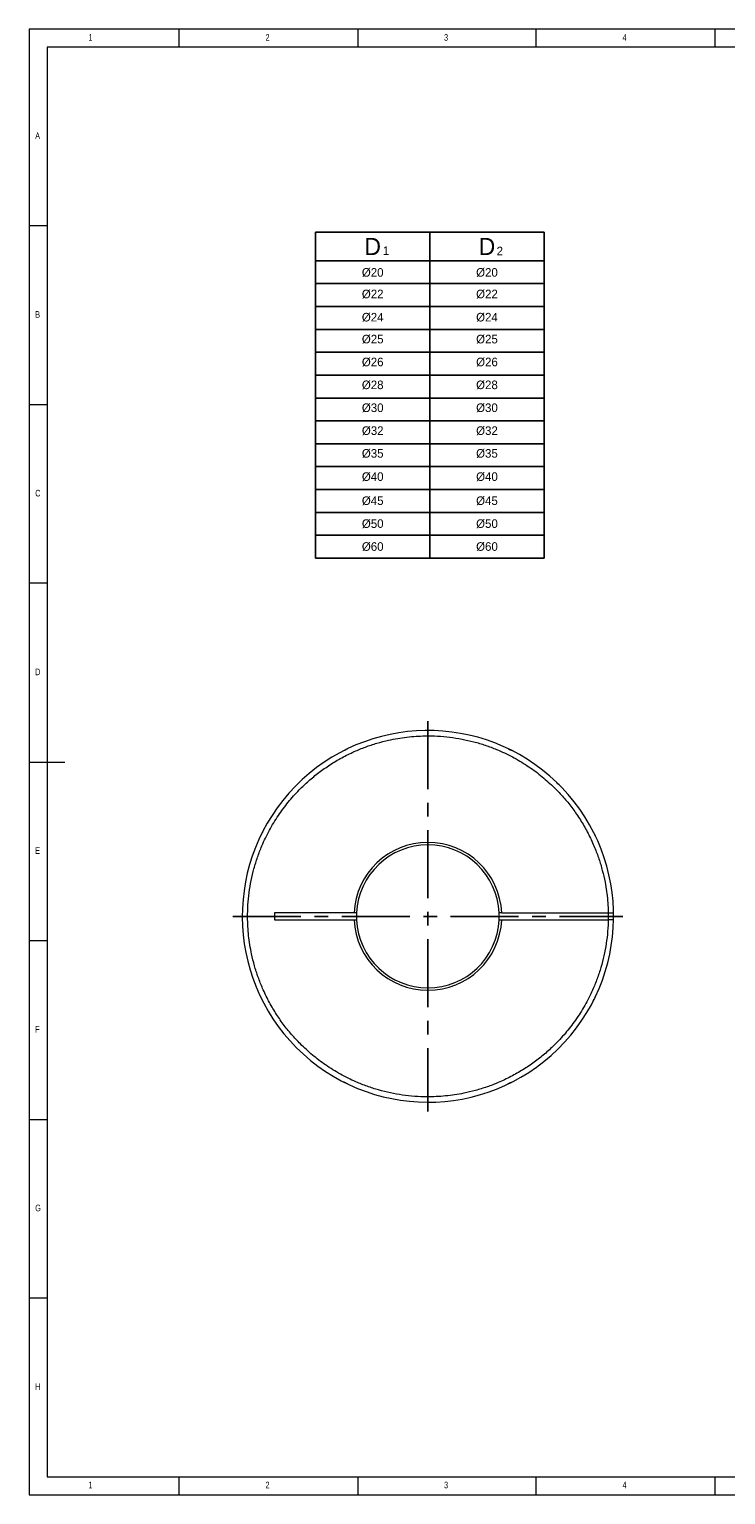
# Model space of a CAD drawing. Header units: millimetres. Extents: x 5 to 589, y 5 to 415.
# Tile 1 of 6: x 5 to 200, y 5 to 415. Entities that reach past the tile are written whole.
import ezdxf

# ---------------------------------------------------------------- set-up
doc = ezdxf.new("R2010")
doc.units = ezdxf.units.MM
doc.header["$LTSCALE"] = 3
doc.linetypes.add('CENTER', pattern=[10.16, 6.35, -1.27, 1.27, -1.27])
doc.styles.add('SLDTEXTSTYLE0', font='TXT', dxfattribs={"width": 0.75})

msp = doc.modelspace()

# ---------------------------------------------------------------- linework, layer by layer
at = {"color": 7, "linetype": 'Continuous', "lineweight": 0}
for p, q in [((589, 415), (5, 415)), ((5, 415), (5, 5)), ((47, 410), (47, 415)), ((97, 415), (97, 410)), ((147, 410), (147, 415)), ((197, 415), (197, 410)), ((584, 410), (10, 410)), ((10, 410), (10, 10)), ((10, 360), (5, 360)), ((5, 310), (10, 310)), ((10, 260), (5, 260)), ((5, 210), (15, 210)), ((10, 160), (5, 160)), ((5, 110), (10, 110)), ((10, 60), (5, 60)), ((10, 10), (399.0549, 10)), ((47, 5), (47, 10)), ((97, 10), (97, 5)), ((147, 5), (147, 10)), ((197, 10), (197, 5)), ((5, 5), (589, 5))]:
    msp.add_line(p, q, dxfattribs=at)
for p, q in [((85.1802, 358.2394), (85.1802, 267.0394)), ((85.1802, 358.2394), (149.1802, 358.2394)), ((149.1802, 358.2394), (149.1802, 267.0394)), ((85.1802, 267.0394), (149.1802, 267.0394)), ((153.0568, 201.8103), (151.6426, 203.2246))]:
    msp.add_line(p, q)
at = {"color": 4}
for p, q in [((117.1802, 358.2394), (117.1802, 267.0394)), ((85.1802, 350.2394), (149.1802, 350.2394))]:
    msp.add_line(p, q, dxfattribs=at)
at = {"color": 1}
for p, q in [((85.1802, 343.8394), (149.1802, 343.8394)), ((85.1802, 337.4394), (149.1802, 337.4394)), ((85.1802, 331.0394), (149.1802, 331.0394)), ((85.1802, 324.6394), (149.1802, 324.6394)), ((85.1802, 318.2394), (149.1802, 318.2394)), ((85.1802, 311.8394), (149.1802, 311.8394)), ((85.1802, 305.4394), (149.1802, 305.4394)), ((85.1802, 299.0394), (149.1802, 299.0394)), ((85.1802, 292.6394), (149.1802, 292.6394)), ((85.1802, 286.2394), (149.1802, 286.2394)), ((85.1802, 279.8394), (149.1802, 279.8394)), ((85.1802, 273.4394), (149.1802, 273.4394))]:
    msp.add_line(p, q, dxfattribs=at)
at = {"color": 1, "linetype": 'CENTER'}
for p, q in [((116.6478, 221.4156), (116.6478, 112.2156)), ((62.0478, 166.8156), (171.2478, 166.8156))]:
    msp.add_line(p, q, dxfattribs=at)
at = {"color": 7, "linetype": 'Continuous', "lineweight": 15}
for p, q in [((163.4309, 189.2868), (163.521, 189.3301)), ((95.972, 167.8156), (73.7063, 167.8156)), ((73.7063, 167.8156), (73.7063, 165.8156)), ((73.7063, 165.8156), (95.972, 165.8156)), ((96.6729, 167.8156), (95.972, 167.8156)), ((95.972, 165.8156), (96.6729, 165.8156)), ((137.3237, 167.8156), (136.6228, 167.8156)), ((136.6228, 165.8156), (137.3237, 165.8156)), ((137.3237, 167.8156), (167.1379, 167.8156)), ((137.3237, 165.8156), (167.1379, 165.8156)), ((167.1379, 167.8156), (168.6382, 167.8156)), ((168.6382, 165.8156), (167.1379, 165.8156)), ((163.521, 144.301), (163.4309, 144.3443)), ((94.1333, 119.9424), (94.1766, 120.0325)), ((139.1624, 119.9424), (139.1191, 120.0325))]:
    msp.add_line(p, q, dxfattribs=at)
at = {"color": 7, "linetype": 'Continuous', "lineweight": 15, "flags": 128}
for points in [[(140.36, 213.0837), (140.2186, 213.1157), (140.2138, 213.1152)], [(70.3797, 190.5277), (70.3477, 190.3863), (70.3547, 190.3199)], [(96.6729, 167.8156), (96.6478, 166.8156), (96.6729, 165.8156)], [(162.916, 143.1034), (162.948, 143.2448), (162.9451, 143.2715)], [(92.9357, 120.5474), (93.0771, 120.5154), (93.1492, 120.523)]]:
    msp.add_lwpolyline(points, dxfattribs=at)
at = {"color": 7, "linetype": 'Continuous', "lineweight": 15}
for centre, radius, start, end in [((116.6478, 166.8156), 52, 46.10191, 43.89809), ((116.6478, 166.8156), 52, 43.896882, 46.102922), ((116.6478, 166.8156), 20.7, 2.76899, 177.23101), ((116.6478, 166.8156), 20, 2.865984, 177.134016), ((116.6478, 166.8156), 20.7, 182.76899, 357.23101), ((116.6478, 166.8156), 20, 182.865984, 357.134016), ((116.6478, 166.8156), 20, 357.195318, 2.767697), ((162.5837, 143.623), 0.5429, 328.740179, 3.468473), ((93.4258, 120.7788), 0.4422, 235.223662, 279.594968), ((139.8698, 120.7782), 0.4418, 261.521066, 304.83225)]:
    msp.add_arc(centre, radius, start, end, dxfattribs=at)
for points, knots in [([(80.9389, 131.1067), (80.0902, 131.9916), (78.3939, 133.7603), (76.0794, 136.6697), (73.9308, 139.7873), (71.9912, 143.1269), (70.3744, 146.483), (69.0654, 149.7852), (68.0332, 153.0046), (67.0757, 156.8657), (66.3495, 161.3916), (66.0928, 165.9917), (66.2092, 170.0155), (66.5453, 173.451), (67.1122, 176.8319), (67.8988, 180.1442), (68.899, 183.3737), (70.2916, 186.9909), (72.1902, 190.936), (74.6722, 195.0241), (77.4688, 198.7905), (80.3335, 201.9896), (83.2237, 204.7319), (86.0993, 207.0857), (89.1985, 209.2622), (92.518, 211.2356), (95.8581, 212.8853), (99.1471, 214.2271), (102.3562, 215.291), (106.2077, 216.2868), (110.7261, 217.0577), (115.3234, 217.3599), (119.3482, 217.2834), (122.7869, 216.9813), (126.1732, 216.448), (129.4932, 215.6942), (132.7324, 214.726), (136.363, 213.3691), (140.3279, 211.5109), (144.4357, 209.0646), (148.2461, 206.3226), (150.5104, 204.2573), (151.6426, 203.2246)], [0, 0, 0, 0, 0.02332941, 0.04662673, 0.07067106, 0.09534601, 0.12005996, 0.14150886, 0.16291108, 0.18436295, 0.21717974, 0.24999994, 0.27189984, 0.29374998, 0.31565291, 0.33710182, 0.35850403, 0.37995591, 0.41082884, 0.44170511, 0.47085086, 0.49999999, 0.52332697, 0.54662511, 0.57067108, 0.59534602, 0.62005997, 0.64150888, 0.66291109, 0.68436297, 0.71717975, 0.74999996, 0.77189986, 0.79374999, 0.81565293, 0.83710183, 0.85850405, 0.87995593, 0.91082886, 0.94170513, 0.97085002, 1, 1, 1, 1]), ([(93.1736, 213.2155), (93.2375, 213.2478), (93.3696, 213.3144), (93.6911, 213.4746), (93.9576, 213.6036), (94.1333, 213.6887)], [0, 0, 0, 0, 0.24206567, 0.50010987, 1, 1, 1, 1]), ([(139.1624, 213.6887), (139.3379, 213.6037), (139.6043, 213.4747), (139.9258, 213.3146), (140.0581, 213.2478), (140.1221, 213.2155)], [0, 0, 0, 0, 0.49937674, 0.75767277, 1, 1, 1, 1]), ([(153.0568, 201.8103), (153.8879, 200.9088), (155.5488, 199.1068), (157.8053, 196.1521), (159.8917, 192.9927), (161.7648, 189.6153), (163.3148, 186.2278), (164.5582, 182.9004), (165.5264, 179.6612), (166.4073, 175.7818), (167.0437, 171.2425), (167.2093, 166.6382), (167.0132, 162.6175), (166.6091, 159.1893), (165.9754, 155.8202), (165.1234, 152.5242), (164.0594, 149.3151), (162.5955, 145.7263), (160.6191, 141.8195), (158.0566, 137.7813), (155.186, 134.0711), (152.2586, 130.9294), (149.3146, 128.2448), (146.393, 125.9484), (143.2513, 123.8337), (139.8933, 121.9264), (136.5212, 120.3431), (133.2063, 119.0668), (129.9768, 118.0666), (126.1063, 117.1473), (121.5735, 116.466), (116.9711, 116.2549), (112.9486, 116.4111), (109.5166, 116.7812), (106.1415, 117.3815), (102.8371, 118.2009), (99.6177, 119.233), (96.0147, 120.6615), (92.0874, 122.5979), (88.0288, 125.125), (84.2735, 127.942), (82.0505, 130.0517), (80.9389, 131.1067)], [0, 0, 0, 0, 0.02332941, 0.04662673, 0.07067106, 0.09534601, 0.12005996, 0.14150886, 0.16291108, 0.18436295, 0.21717974, 0.24999994, 0.27189984, 0.29374998, 0.31565291, 0.33710182, 0.35850403, 0.37995591, 0.41082884, 0.44170511, 0.47085086, 0.49999999, 0.52332697, 0.54662511, 0.57067108, 0.59534602, 0.62005997, 0.64150888, 0.66291109, 0.68436297, 0.71717975, 0.74999996, 0.77189986, 0.79374999, 0.81565293, 0.83710183, 0.85850405, 0.87995593, 0.91082886, 0.94170513, 0.97085002, 1, 1, 1, 1]), ([(163.0478, 190.2898), (163.0801, 190.2259), (163.1467, 190.0938), (163.3068, 189.7723), (163.4359, 189.5058), (163.521, 189.3301)], [0, 0, 0, 0, 0.24206567, 0.50010987, 1, 1, 1, 1]), ([(163.521, 144.301), (163.436, 144.1255), (163.307, 143.8591), (163.1468, 143.5376), (163.0801, 143.4053), (163.0478, 143.3413)], [0, 0, 0, 0, 0.49937674, 0.75767277, 1, 1, 1, 1]), ([(94.1333, 119.9424), (93.9577, 120.0274), (93.6914, 120.1564), (93.3698, 120.3166), (93.2376, 120.3833), (93.1736, 120.4156)], [0, 0, 0, 0, 0.49937674, 0.75767277, 1, 1, 1, 1]), ([(140.1221, 120.4156), (140.0582, 120.3833), (139.926, 120.3167), (139.6046, 120.1566), (139.3381, 120.0275), (139.1624, 119.9424)], [0, 0, 0, 0, 0.24206567, 0.50010987, 1, 1, 1, 1])]:
    msp.add_open_spline(points, degree=3, knots=knots, dxfattribs=at)
for points in [[(140.3594, 213.0947), (140.3606, 213.0711)], [(140.3606, 213.0711), (140.3613, 213.0577)], [(70.3687, 190.5271), (70.3923, 190.5284)], [(70.3923, 190.5284), (70.4057, 190.529)], [(162.9034, 143.1028), (162.89, 143.1021)], [(162.927, 143.104), (162.9034, 143.1028)], [(92.935, 120.56), (92.9343, 120.5734)], [(92.9363, 120.5364), (92.935, 120.56)]]:
    msp.add_open_spline(points, degree=1, dxfattribs=at)

# ---------------------------------------------------------------- texts
at = {"color": 7, "linetype": 'Continuous', "lineweight": 0, "char_height": 1.8521, "attachment_point": 1, "style": 'SLDTEXTSTYLE0'}
for s, insert in [('1', (21.5833, 413.6463)), ('2', (71.1667, 413.6463)), ('3', (121.1667, 413.6463)), ('4', (171.1667, 413.6463)), ('A', (6.6667, 386.1463)), ('B', (6.6667, 336.1463)), ('C', (6.6667, 286.1463)), ('D', (6.6667, 236.1463)), ('E', (6.6667, 186.1463)), ('F', (6.6667, 136.1463)), ('G', (6.6667, 86.1463)), ('H', (6.6667, 36.1463)), ('1', (21.5833, 8.6463)), ('2', (71.1667, 8.6463)), ('3', (121.1667, 8.6463)), ('4', (171.1667, 8.6463))]:
    msp.add_mtext(s, dxfattribs=dict(at, insert=insert))
at = {"color": 0}
for s, insert, char_height, width, attachment_point in [('D', (101.1802, 354.2394), 4.8, 32, 5), ('D', (133.1802, 354.2394), 4.8, 32, 5), ('1', (104.0326, 354.2679), 2.4, 7.2, 1), ('2', (135.8845, 354.1759), 2.4, 3.84, 1), ('%%c20', (101.1802, 346.9425), 2.4, 32, 5), ('%%c20', (133.1802, 346.9425), 2.4, 32, 5), ('%%C22', (101.1802, 340.9032), 2.4, 32, 5), ('%%C22', (133.1802, 340.9032), 2.4, 32, 5), ('%%C24', (101.1802, 334.4102), 2.4, 32, 5), ('%%C24', (133.1802, 334.4102), 2.4, 32, 5), ('%%c25', (101.1802, 328.2779), 2.4, 32, 5), ('%%c25', (133.1802, 328.2779), 2.4, 32, 5), ('%%c26', (101.1802, 321.8779), 2.4, 32, 5), ('%%c26', (133.1802, 321.8779), 2.4, 32, 5), ('%%c28', (101.1802, 315.4779), 2.4, 32, 5), ('%%c28', (133.1802, 315.4779), 2.4, 32, 5), ('%%c30', (101.1802, 309.0779), 2.4, 32, 5), ('%%c30', (133.1802, 309.0779), 2.4, 32, 5), ('%%C32', (101.1802, 302.6665), 2.4, 32, 5), ('%%C32', (133.1802, 302.6665), 2.4, 32, 5), ('%%c35', (101.1802, 296.3051), 2.4, 32, 5), ('%%c35', (133.1802, 296.3051), 2.4, 32, 5), ('%%C40', (101.1802, 289.8006), 2.4, 32, 5), ('%%C40', (133.1802, 289.8006), 2.4, 32, 5), ('%%C45', (101.1802, 283.0671), 2.4, 32, 5), ('%%C45', (133.1802, 283.0671), 2.4, 32, 5), ('%%C50', (101.1802, 276.6541), 2.4, 32, 5), ('%%C50', (133.1802, 276.6541), 2.4, 32, 5), ('%%C60', (101.1802, 270.241), 2.4, 32, 5), ('%%C60', (133.1802, 270.241), 2.4, 32, 5)]:
    msp.add_mtext(s, dxfattribs=dict(at, insert=insert, char_height=char_height, width=width, attachment_point=attachment_point))

doc.saveas('drawing.dxf')
